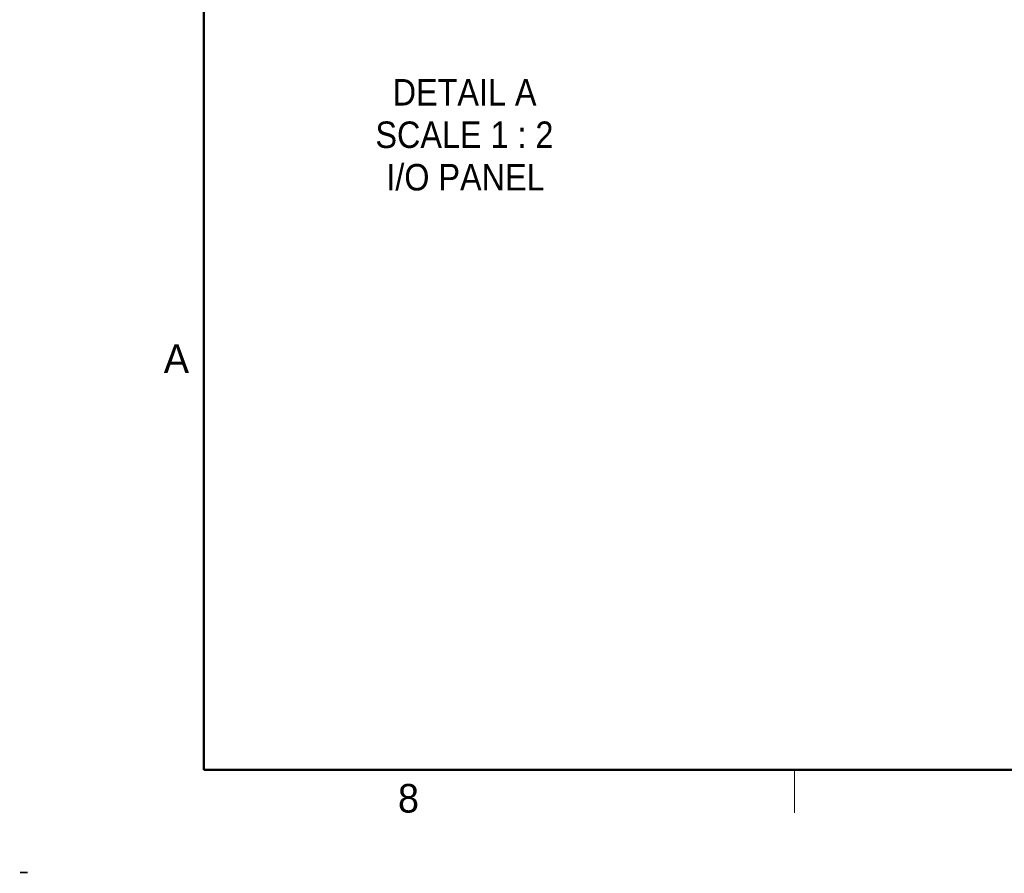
# Model space of a CAD drawing. Header units: millimetres. Extents: x 0 to 844, y -2 to 552.
# Tile 1 of 151: x 0 to 137, y -2 to 118. Entities that reach past the tile are written whole.
import ezdxf

# ---------------------------------------------------------------- set-up
doc = ezdxf.new("R2010")
doc.units = ezdxf.units.MM
for name, color, linetype in [('REV1', 7, 'Continuous'), ('REV2', 7, 'Continuous'), ('REV3', 7, 'Continuous'), ('REV4', 7, 'Continuous'), ('REV5', 7, 'Continuous'), ('REV6', 7, 'Continuous')]:
    doc.layers.add(name, color=color, linetype=linetype)
doc.styles.add('SLDTEXTSTYLE0', font='GOTHIC.TTF', dxfattribs={"width": 0.913})
doc.styles.add('SLDTEXTSTYLE1', font='ARIAL.TTF', dxfattribs={"width": 0.948})

# ---------------------------------------------------------------- blocks, each defined once
blk = doc.blocks.new('SW_NOTE_0_16')
at = {"color": 0, "linetype": 'Continuous', "lineweight": 0, "attachment_point": 2, "style": 'SLDTEXTSTYLE0'}
for s, insert, char_height in [('DETAIL A', (9.95, 4.73), 3.704), ('SCALE 1 : 2', (9.93, -1.21), 3.7042), ('I/O PANEL', (10.07, -7.15), 3.704)]:
    blk.add_mtext(s, dxfattribs=dict(at, insert=insert, char_height=char_height))

msp = doc.modelspace()

# ---------------------------------------------------------------- linework, layer by layer
at = {"color": 7, "linetype": 'Continuous', "lineweight": 50}
for p, q in [((25.4, 546.1), (25.4, 12.7)), ((25.4, 12.7), (838.2, 12.7))]:
    msp.add_line(p, q, dxfattribs=at)
at = {"color": 7, "linetype": 'Continuous', "lineweight": 18}
msp.add_line((107.95, 12.7), (107.95, 6.7), dxfattribs=at)

# ---------------------------------------------------------------- block references
at = {"color": 7, "linetype": 'Continuous', "lineweight": 0}
msp.add_blockref('SW_NOTE_0_16', (51.895, 104.606), dxfattribs=at)

# ---------------------------------------------------------------- texts
at = {"color": 7, "linetype": 'Continuous', "lineweight": 0, "char_height": 4, "attachment_point": 2, "style": 'SLDTEXTSTYLE1'}
for s, insert in [('A', (21.553, 72.224)), ('8', (53.998, 10.743))]:
    msp.add_mtext(s, dxfattribs=dict(at, insert=insert))
at = {"layer": 'REV1', "char_height": 2, "style": 'SLDTEXTSTYLE1'}
for insert, attachment_point in [((-0.009, -0.422), 2), ((-0.009, -0.422), 2), ((-0.009, -0.422), 2), ((-0.009, -0.422), 2), ((0, -0.422), 1)]:
    msp.add_mtext('-', dxfattribs=dict(at, insert=insert, attachment_point=attachment_point))
at = {"layer": 'REV2', "char_height": 2, "style": 'SLDTEXTSTYLE1'}
for insert, attachment_point in [((-0.009, -0.422), 2), ((-0.009, -0.422), 2), ((-0.009, -0.422), 2), ((-0.009, -0.422), 2), ((-0.009, -0.422), 2), ((0, -0.422), 1)]:
    msp.add_mtext('-', dxfattribs=dict(at, insert=insert, attachment_point=attachment_point))
at = {"layer": 'REV3', "char_height": 2, "style": 'SLDTEXTSTYLE1'}
for insert, attachment_point in [((-0.009, -0.422), 2), ((-0.009, -0.422), 2), ((-0.009, -0.422), 2), ((-0.009, -0.422), 2), ((-0.009, -0.422), 2), ((0, -0.422), 1)]:
    msp.add_mtext('-', dxfattribs=dict(at, insert=insert, attachment_point=attachment_point))
at = {"layer": 'REV4', "char_height": 2, "style": 'SLDTEXTSTYLE1'}
for insert, attachment_point in [((-0.009, -0.422), 2), ((-0.009, -0.422), 2), ((-0.009, -0.422), 2), ((-0.009, -0.422), 2), ((-0.009, -0.422), 2), ((0, -0.422), 1)]:
    msp.add_mtext('-', dxfattribs=dict(at, insert=insert, attachment_point=attachment_point))
at = {"layer": 'REV5', "char_height": 2, "style": 'SLDTEXTSTYLE1'}
for insert, attachment_point in [((-0.009, -0.422), 2), ((-0.009, -0.422), 2), ((-0.009, -0.422), 2), ((-0.009, -0.422), 2), ((-0.009, -0.422), 2), ((0, -0.422), 1)]:
    msp.add_mtext('-', dxfattribs=dict(at, insert=insert, attachment_point=attachment_point))
at = {"layer": 'REV6', "char_height": 2, "style": 'SLDTEXTSTYLE1'}
for insert, attachment_point in [((-0.009, -0.422), 2), ((-0.009, -0.422), 2), ((-0.009, -0.422), 2), ((-0.009, -0.422), 2), ((-0.009, -0.422), 2), ((0, -0.422), 1)]:
    msp.add_mtext('-', dxfattribs=dict(at, insert=insert, attachment_point=attachment_point))

doc.saveas('drawing.dxf')
